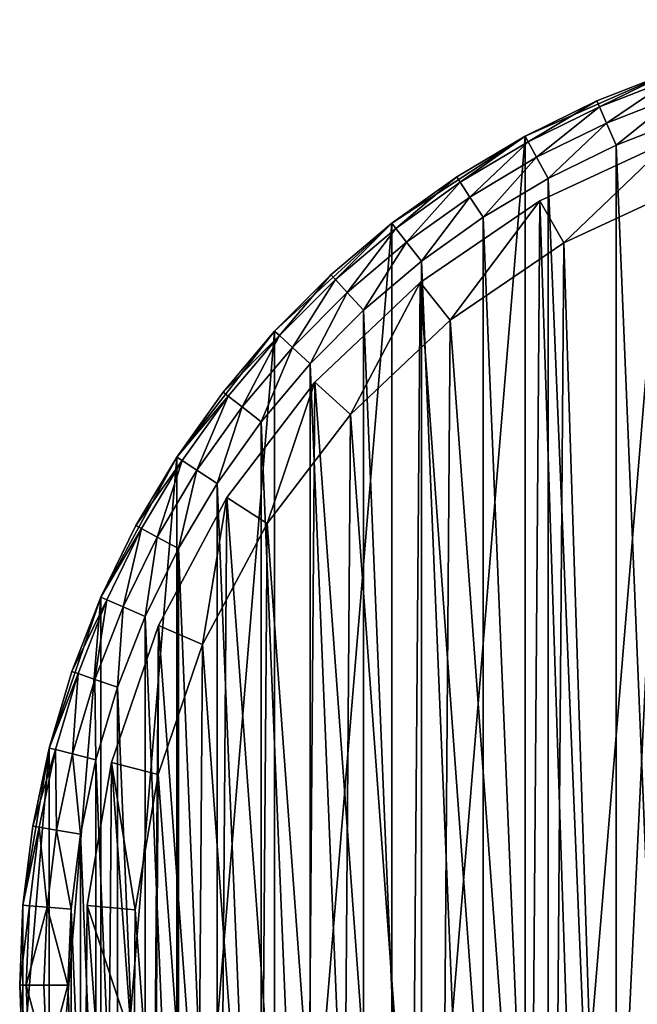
# Model space of a CAD drawing. Header units: millimetres. Extents: x 2 to 392, y -79 to 45.
# Tile 2 of 14: x 32 to 58, y -12 to 29. Entities that reach past the tile are written whole.
import ezdxf

# ---------------------------------------------------------------- set-up
doc = ezdxf.new("R2010")
doc.units = ezdxf.units.MM
doc.header["$LTSCALE"] = 25.4
doc.layers.get('0').update_dxf_attribs({"true_color": 0xff5454})

# ---------------------------------------------------------------- blocks, each defined once
blk = doc.blocks.new('PILLS-II-8264.STL')
at = {"color": 250, "true_color": 0x262626}
mesh = blk.add_polyface(dxfattribs=at)
corners = [(33.424, -1.131, 7.876), (32.337, -14.253, 7.876), (32.337, -7.647, 7.876), (33.424, -20.769, 7.876), (35.569, 5.118, 7.876), (35.569, -27.018, 7.876), (38.713, 10.928, 7.876), (38.713, -32.828, 7.876), (42.771, 16.141, 7.876), (42.771, -38.041, 7.876), (47.631, 20.616, 7.876), (47.631, -42.516, 7.876), (53.162, 24.229, 7.876), (53.162, -46.129, 7.876), (59.212, 26.883, 7.876), (59.212, -48.783, 7.876), (65.616, 28.504, 7.876), (65.616, -50.404, 7.876), (72.2, 29.05, 7.876), (72.2, -50.95, 7.876), (78.784, 28.504, 7.876), (78.784, -50.404, 7.876), (85.188, 26.883, 7.876), (85.188, -48.783, 7.876), (91.238, 24.229, 7.876), (91.238, -46.129, 7.876), (96.769, 20.616, 7.876), (96.769, -42.516, 7.876), (101.629, 16.141, 7.876), (101.629, -38.041, 7.876), (105.687, 10.928, 7.876), (105.687, -32.828, 7.876), (108.831, 5.118, 7.876), (108.831, -27.018, 7.876), (110.976, -1.131, 7.876), (110.976, -20.769, 7.876), (112.063, -7.647, 7.876), (112.063, -14.253, 7.876)]
mesh.append_faces([[corners[k] for k in face] for face in [(0, 1, 2), (35, 36, 37)]], dxfattribs={"vtx0": -1, "color": 250})
mesh.append_faces([[corners[k] for k in face] for face in [(1, 0, 3), (3, 4, 5), (5, 6, 7), (7, 8, 9), (9, 10, 11), (11, 12, 13), (13, 14, 15), (15, 16, 17), (17, 18, 19), (19, 20, 21), (21, 22, 23), (23, 24, 25), (25, 26, 27), (27, 28, 29), (29, 30, 31), (31, 32, 33), (33, 34, 35)]], dxfattribs={"vtx0": -1, "vtx1": -1, "color": 250})
mesh.append_faces([[corners[k] for k in face] for face in [(3, 0, 4), (5, 4, 6), (7, 6, 8), (9, 8, 10), (11, 10, 12), (13, 12, 14), (15, 14, 16), (17, 16, 18), (19, 18, 20), (21, 20, 22), (23, 22, 24), (25, 24, 26), (27, 26, 28), (29, 28, 30), (31, 30, 32), (33, 32, 34), (35, 34, 36)]], dxfattribs={"vtx0": -1, "vtx2": -1, "color": 250})
mesh = blk.add_polyface(dxfattribs=at)
corners = [(34.33, -14.088, 31.275), (34.33, -7.812, 31.275), (34.2, -10.95, 31.275), (34.718, -17.205, 31.275), (34.718, -4.695, 31.275), (35.363, -20.278, 31.275), (35.363, -1.622, 31.275), (36.259, -23.289, 31.275), (36.259, 1.389, 31.275), (37.401, -26.214, 31.275), (37.401, 4.314, 31.275), (38.78, -29.036, 31.275), (38.78, 7.136, 31.275), (40.388, -31.734, 31.275), (40.388, 9.834, 31.275), (42.213, -34.29, 31.275), (42.213, 12.39, 31.275), (44.242, -36.687, 31.275), (44.242, 14.787, 31.275), (46.463, -38.908, 31.275), (46.463, 17.008, 31.275), (48.86, -40.937, 31.275), (48.86, 19.037, 31.275), (51.416, -42.762, 31.275), (51.416, 20.862, 31.275), (54.114, -44.37, 31.275), (54.114, 22.47, 31.275), (56.936, -45.749, 31.275), (56.936, 23.849, 31.275), (59.861, -46.891, 31.275), (59.861, 24.991, 31.275), (62.872, -47.787, 31.275), (62.872, 25.887, 31.275), (65.945, -48.432, 31.275), (65.945, 26.532, 31.275), (69.062, -48.82, 31.275), (69.062, 26.92, 31.275), (72.2, -48.95, 31.275), (72.2, 27.05, 31.275), (75.338, -48.82, 31.275), (75.338, 26.92, 31.275), (78.455, -48.432, 31.275), (78.455, 26.532, 31.275), (81.528, -47.787, 31.275), (81.528, 25.887, 31.275), (84.539, -46.891, 31.275), (84.539, 24.991, 31.275), (87.464, -45.749, 31.275), (87.464, 23.849, 31.275), (90.286, -44.37, 31.275), (90.286, 22.47, 31.275), (92.984, -42.762, 31.275), (92.984, 20.862, 31.275), (95.54, -40.937, 31.275), (95.54, 19.037, 31.275), (97.937, -38.908, 31.275), (97.937, 17.008, 31.275), (100.158, -36.687, 31.275), (100.158, 14.787, 31.275), (102.187, -34.29, 31.275), (102.187, 12.39, 31.275), (104.012, -31.734, 31.275), (104.012, 9.834, 31.275), (105.62, -29.036, 31.275), (105.62, 7.136, 31.275), (106.999, -26.214, 31.275), (106.999, 4.314, 31.275), (108.141, -23.289, 31.275), (108.141, 1.389, 31.275), (109.037, -20.278, 31.275), (109.037, -1.622, 31.275), (109.682, -17.205, 31.275), (109.682, -4.695, 31.275), (110.07, -14.088, 31.275), (110.07, -7.812, 31.275), (110.2, -10.95, 31.275)]
mesh.append_faces([[corners[k] for k in face] for face in [(0, 1, 2), (74, 73, 75)]], dxfattribs={"vtx0": -1, "color": 250})
mesh.append_faces([[corners[k] for k in face] for face in [(1, 3, 4), (4, 5, 6), (6, 7, 8), (8, 9, 10), (10, 11, 12), (12, 13, 14), (14, 15, 16), (16, 17, 18), (18, 19, 20), (20, 21, 22), (22, 23, 24), (24, 25, 26), (26, 27, 28), (28, 29, 30), (30, 31, 32), (32, 33, 34), (34, 35, 36), (36, 37, 38), (38, 39, 40), (40, 41, 42), (42, 43, 44), (44, 45, 46), (46, 47, 48), (48, 49, 50), (50, 51, 52), (52, 53, 54), (54, 55, 56), (56, 57, 58), (58, 59, 60), (60, 61, 62), (62, 63, 64), (64, 65, 66), (66, 67, 68), (68, 69, 70), (70, 71, 72), (72, 73, 74)]], dxfattribs={"vtx0": -1, "vtx1": -1, "color": 250})
mesh.append_faces([[corners[k] for k in face] for face in [(1, 0, 3), (4, 3, 5), (6, 5, 7), (8, 7, 9), (10, 9, 11), (12, 11, 13), (14, 13, 15), (16, 15, 17), (18, 17, 19), (20, 19, 21), (22, 21, 23), (24, 23, 25), (26, 25, 27), (28, 27, 29), (30, 29, 31), (32, 31, 33), (34, 33, 35), (36, 35, 37), (38, 37, 39), (40, 39, 41), (42, 41, 43), (44, 43, 45), (46, 45, 47), (48, 47, 49), (50, 49, 51), (52, 51, 53), (54, 53, 55), (56, 55, 57), (58, 57, 59), (60, 59, 61), (62, 61, 63), (64, 63, 65), (66, 65, 67), (68, 67, 69), (70, 69, 71), (72, 71, 73)]], dxfattribs={"vtx0": -1, "vtx2": -1, "color": 250})
mesh = blk.add_polyface(dxfattribs=at)
corners = [(56.132, 25.681, 29.275), (59.212, 26.883, 7.876), (53.162, 24.229, 7.876)]
mesh.append_faces([[corners[k] for k in face] for face in [(0, 1, 2)]], dxfattribs={"color": 250})
mesh = blk.add_polyface(dxfattribs=at)
corners = [(59.212, 26.883, 29.275), (59.212, 26.883, 7.876), (56.132, 25.681, 29.275)]
mesh.append_faces([[corners[k] for k in face] for face in [(0, 1, 2)]], dxfattribs={"color": 250})
mesh = blk.add_polyface(dxfattribs=at)
corners = [(56.24, 25.436, 30.275), (59.212, 26.883, 29.275), (56.132, 25.681, 29.275), (59.299, 26.629, 30.275)]
mesh.append_faces([[corners[k] for k in face] for face in [(0, 1, 2), (1, 0, 3)]], dxfattribs={"vtx0": -1, "color": 250})
mesh = blk.add_polyface(dxfattribs=at)
corners = [(56.534, 24.765, 31.008), (59.299, 26.629, 30.275), (56.24, 25.436, 30.275), (59.537, 25.937, 31.008)]
mesh.append_faces([[corners[k] for k in face] for face in [(0, 1, 2), (1, 0, 3)]], dxfattribs={"vtx0": -1, "color": 250})
at = {"color": 7, "true_color": 0xffffff}
mesh = blk.add_polyface(dxfattribs=at)
corners = [(35.868, -19.61, 7.221), (34.995, -7.659, 7.221), (34.949, -13.67, 7.221), (36.005, -1.734, 7.221), (37.728, -25.326, 7.221), (37.952, 3.953, 7.221), (40.48, -30.67, 7.221), (40.786, 9.254, 7.221), (44.054, -35.503, 7.221), (44.434, 14.031, 7.221), (48.357, -39.7, 7.221), (48.801, 18.162, 7.221), (53.278, -43.152, 7.221), (53.773, 21.538, 7.221), (55.93, -44.57, 7.221), (59.223, 24.073, 7.221), (58.688, -45.77, 7.221), (64.449, -47.487, 7.221), (65.01, 25.701, 7.221), (70.41, -48.257, 7.221), (70.982, 26.38, 7.221), (76.418, -48.061, 7.221), (76.986, 26.092, 7.221), (82.316, -46.904, 7.221), (82.866, 24.845, 7.221), (87.953, -44.816, 7.221), (88.47, 22.67, 7.221), (93.181, -41.85, 7.221), (93.652, 19.625, 7.221), (97.866, -38.084, 7.221), (98.279, 15.788, 7.221), (101.886, -33.616, 7.221), (102.23, 11.258, 7.221), (105.138, -28.56, 7.221), (105.404, 6.153, 7.221), (107.536, -23.049, 7.221), (107.717, 0.606, 7.221), (109.019, -17.224, 7.221), (109.111, -5.241, 7.221), (109.549, -11.236, 7.221)]
mesh.append_faces([[corners[k] for k in face] for face in [(0, 1, 2), (38, 37, 39)]], dxfattribs={"vtx0": -1, "color": 7})
mesh.append_faces([[corners[k] for k in face] for face in [(1, 0, 3), (3, 4, 5), (5, 6, 7), (7, 8, 9), (9, 10, 11), (11, 12, 13), (13, 14, 15), (15, 17, 18), (18, 19, 20), (20, 21, 22), (22, 23, 24), (24, 25, 26), (26, 27, 28), (28, 29, 30), (30, 31, 32), (32, 33, 34), (34, 35, 36), (36, 37, 38)]], dxfattribs={"vtx0": -1, "vtx1": -1, "color": 7})
mesh.append_faces([[corners[k] for k in face] for face in [(3, 0, 4), (5, 4, 6), (7, 6, 8), (9, 8, 10), (11, 10, 12), (13, 12, 14), (15, 14, 16), (15, 16, 17), (18, 17, 19), (20, 19, 21), (22, 21, 23), (24, 23, 25), (26, 25, 27), (28, 27, 29), (30, 29, 31), (32, 31, 33), (34, 33, 35), (36, 35, 37)]], dxfattribs={"vtx0": -1, "vtx2": -1, "color": 7})
at = {"color": 250, "true_color": 0x262626}
mesh = blk.add_polyface(dxfattribs=at)
corners = [(56.936, 23.849, 31.275), (59.537, 25.937, 31.008), (56.534, 24.765, 31.008), (59.861, 24.991, 31.275)]
mesh.append_faces([[corners[k] for k in face] for face in [(0, 1, 2), (1, 0, 3)]], dxfattribs={"vtx0": -1, "color": 250})
mesh = blk.add_polyface(dxfattribs=at)
corners = [(56.132, 25.681, 29.275), (53.162, 24.229, 7.876), (53.162, 24.229, 29.275)]
mesh.append_faces([[corners[k] for k in face] for face in [(0, 1, 2)]], dxfattribs={"color": 250})
mesh = blk.add_polyface(dxfattribs=at)
corners = [(53.29, 23.993, 30.275), (56.132, 25.681, 29.275), (53.162, 24.229, 29.275), (56.24, 25.436, 30.275)]
mesh.append_faces([[corners[k] for k in face] for face in [(0, 1, 2), (1, 0, 3)]], dxfattribs={"vtx0": -1, "color": 250})
mesh = blk.add_polyface(dxfattribs=at)
corners = [(53.638, 23.349, 31.008), (56.24, 25.436, 30.275), (53.29, 23.993, 30.275), (56.534, 24.765, 31.008)]
mesh.append_faces([[corners[k] for k in face] for face in [(0, 1, 2), (1, 0, 3)]], dxfattribs={"vtx0": -1, "color": 250})
mesh = blk.add_polyface(dxfattribs=at)
corners = [(54.114, 22.47, 31.275), (56.534, 24.765, 31.008), (53.638, 23.349, 31.008), (56.936, 23.849, 31.275)]
mesh.append_faces([[corners[k] for k in face] for face in [(0, 1, 2), (1, 0, 3)]], dxfattribs={"vtx0": -1, "color": 250})
at = {"color": 7, "true_color": 0xffffff}
mesh = blk.add_polyface(dxfattribs=at)
corners = [(36.987, -7.836, 0.575), (37.813, -19.147, 0.575), (36.944, -13.524, 0.575), (37.943, -2.227, 0.575), (39.574, -24.556, 0.575), (39.786, 3.155, 0.575), (42.179, -29.614, 0.575), (42.468, 8.172, 0.575), (45.561, -34.188, 0.575), (45.921, 12.693, 0.575), (49.634, -38.16, 0.575), (50.054, 16.603, 0.575), (54.291, -41.428, 0.575), (54.76, 19.799, 0.575), (56.801, -42.77, 0.575), (59.918, 22.198, 0.575), (59.412, -43.906, 0.575), (64.864, -45.53, 0.575), (65.395, 23.739, 0.575), (70.506, -46.259, 0.575), (71.047, 24.381, 0.575), (76.192, -46.074, 0.575), (76.73, 24.109, 0.575), (81.775, -44.979, 0.575), (82.295, 22.928, 0.575), (87.109, -43.002, 0.575), (87.599, 20.87, 0.575), (92.058, -40.195, 0.575), (92.503, 17.988, 0.575), (96.492, -36.631, 0.575), (96.882, 14.356, 0.575), (100.297, -32.402, 0.575), (100.622, 10.069, 0.575), (103.374, -27.617, 0.575), (103.626, 5.238, 0.575), (105.644, -22.401, 0.575), (105.816, -0.013, 0.575), (107.048, -16.888, 0.575), (107.135, -5.547, 0.575), (107.549, -11.221, 0.575)]
mesh.append_faces([[corners[k] for k in face] for face in [(0, 1, 2), (37, 38, 39)]], dxfattribs={"vtx0": -1, "color": 7})
mesh.append_faces([[corners[k] for k in face] for face in [(1, 3, 4), (4, 5, 6), (6, 7, 8), (8, 9, 10), (10, 11, 12), (12, 13, 14), (14, 15, 16), (16, 15, 17), (17, 18, 19), (19, 20, 21), (21, 22, 23), (23, 24, 25), (25, 26, 27), (27, 28, 29), (29, 30, 31), (31, 32, 33), (33, 34, 35), (35, 36, 37)]], dxfattribs={"vtx0": -1, "vtx1": -1, "color": 7})
mesh.append_faces([[corners[k] for k in face] for face in [(1, 0, 3), (4, 3, 5), (6, 5, 7), (8, 7, 9), (10, 9, 11), (12, 11, 13), (14, 13, 15), (17, 15, 18), (19, 18, 20), (21, 20, 22), (23, 22, 24), (25, 24, 26), (27, 26, 28), (29, 28, 30), (31, 30, 32), (33, 32, 34), (35, 34, 36), (37, 36, 38)]], dxfattribs={"vtx0": -1, "vtx2": -1, "color": 7})
at = {"color": 250, "true_color": 0x262626}
mesh = blk.add_polyface(dxfattribs=at)
corners = [(50.322, 22.537, 29.275), (53.162, 24.229, 7.876), (47.631, 20.616, 7.876)]
mesh.append_faces([[corners[k] for k in face] for face in [(0, 1, 2)]], dxfattribs={"color": 250})
mesh = blk.add_polyface(dxfattribs=at)
corners = [(53.162, 24.229, 29.275), (53.162, 24.229, 7.876), (50.322, 22.537, 29.275)]
mesh.append_faces([[corners[k] for k in face] for face in [(0, 1, 2)]], dxfattribs={"color": 250})
mesh = blk.add_polyface(dxfattribs=at)
corners = [(50.469, 22.312, 30.275), (53.162, 24.229, 29.275), (50.322, 22.537, 29.275), (53.29, 23.993, 30.275)]
mesh.append_faces([[corners[k] for k in face] for face in [(0, 1, 2), (1, 0, 3)]], dxfattribs={"vtx0": -1, "color": 250})
at = {"color": 7, "true_color": 0xffffff}
mesh = blk.add_polyface(dxfattribs=at)
corners = [(53.773, 21.538, 7.221), (59.223, 24.073, 2.575), (53.773, 21.538, 2.575), (59.223, 24.073, 7.221)]
mesh.append_faces([[corners[k] for k in face] for face in [(0, 1, 2), (1, 0, 3)]], dxfattribs={"vtx0": -1, "color": 7})
mesh = blk.add_polyface(dxfattribs=at)
corners = [(59.223, 24.073, 2.575), (54.76, 19.799, 0.575), (53.773, 21.538, 2.575), (59.918, 22.198, 0.575)]
mesh.append_faces([[corners[k] for k in face] for face in [(0, 1, 2), (1, 0, 3)]], dxfattribs={"vtx0": -1, "color": 7})
at = {"color": 250, "true_color": 0x262626}
mesh = blk.add_polyface(dxfattribs=at)
corners = [(50.869, 21.699, 31.008), (53.29, 23.993, 30.275), (50.469, 22.312, 30.275), (53.638, 23.349, 31.008)]
mesh.append_faces([[corners[k] for k in face] for face in [(0, 1, 2), (1, 0, 3)]], dxfattribs={"vtx0": -1, "color": 250})
mesh = blk.add_polyface(dxfattribs=at)
corners = [(51.416, 20.862, 31.275), (53.638, 23.349, 31.008), (50.869, 21.699, 31.008), (54.114, 22.47, 31.275)]
mesh.append_faces([[corners[k] for k in face] for face in [(0, 1, 2), (1, 0, 3)]], dxfattribs={"vtx0": -1, "color": 250})
mesh = blk.add_polyface(dxfattribs=at)
corners = [(50.322, 22.537, 29.275), (47.631, 20.616, 7.876), (47.631, 20.616, 29.275)]
mesh.append_faces([[corners[k] for k in face] for face in [(0, 1, 2)]], dxfattribs={"color": 250})
mesh = blk.add_polyface(dxfattribs=at)
corners = [(47.796, 20.404, 30.275), (50.322, 22.537, 29.275), (47.631, 20.616, 29.275), (50.469, 22.312, 30.275)]
mesh.append_faces([[corners[k] for k in face] for face in [(0, 1, 2), (1, 0, 3)]], dxfattribs={"vtx0": -1, "color": 250})
mesh = blk.add_polyface(dxfattribs=at)
corners = [(48.246, 19.826, 31.008), (50.469, 22.312, 30.275), (47.796, 20.404, 30.275), (50.869, 21.699, 31.008)]
mesh.append_faces([[corners[k] for k in face] for face in [(0, 1, 2), (1, 0, 3)]], dxfattribs={"vtx0": -1, "color": 250})
mesh = blk.add_polyface(dxfattribs=at)
corners = [(48.86, 19.037, 31.275), (50.869, 21.699, 31.008), (48.246, 19.826, 31.008), (51.416, 20.862, 31.275)]
mesh.append_faces([[corners[k] for k in face] for face in [(0, 1, 2), (1, 0, 3)]], dxfattribs={"vtx0": -1, "color": 250})
at = {"color": 7, "true_color": 0xffffff}
mesh = blk.add_polyface(dxfattribs=at)
corners = [(48.801, 18.162, 7.221), (53.773, 21.538, 2.575), (48.801, 18.162, 2.575), (53.773, 21.538, 7.221)]
mesh.append_faces([[corners[k] for k in face] for face in [(0, 1, 2), (1, 0, 3)]], dxfattribs={"vtx0": -1, "color": 7})
mesh = blk.add_polyface(dxfattribs=at)
corners = [(53.773, 21.538, 2.575), (50.054, 16.603, 0.575), (48.801, 18.162, 2.575), (54.76, 19.799, 0.575)]
mesh.append_faces([[corners[k] for k in face] for face in [(0, 1, 2), (1, 0, 3)]], dxfattribs={"vtx0": -1, "color": 7})
at = {"color": 250, "true_color": 0x262626}
mesh = blk.add_polyface(dxfattribs=at)
corners = [(45.109, 18.479, 29.275), (47.631, 20.616, 7.876), (42.771, 16.141, 7.876)]
mesh.append_faces([[corners[k] for k in face] for face in [(0, 1, 2)]], dxfattribs={"color": 250})
mesh = blk.add_polyface(dxfattribs=at)
corners = [(47.631, 20.616, 29.275), (47.631, 20.616, 7.876), (45.109, 18.479, 29.275)]
mesh.append_faces([[corners[k] for k in face] for face in [(0, 1, 2)]], dxfattribs={"color": 250})
mesh = blk.add_polyface(dxfattribs=at)
corners = [(45.29, 18.282, 30.275), (47.631, 20.616, 29.275), (45.109, 18.479, 29.275), (47.796, 20.404, 30.275)]
mesh.append_faces([[corners[k] for k in face] for face in [(0, 1, 2), (1, 0, 3)]], dxfattribs={"vtx0": -1, "color": 250})
mesh = blk.add_polyface(dxfattribs=at)
corners = [(45.786, 17.743, 31.008), (47.796, 20.404, 30.275), (45.29, 18.282, 30.275), (48.246, 19.826, 31.008)]
mesh.append_faces([[corners[k] for k in face] for face in [(0, 1, 2), (1, 0, 3)]], dxfattribs={"vtx0": -1, "color": 250})
mesh = blk.add_polyface(dxfattribs=at)
corners = [(46.463, 17.008, 31.275), (48.246, 19.826, 31.008), (45.786, 17.743, 31.008), (48.86, 19.037, 31.275)]
mesh.append_faces([[corners[k] for k in face] for face in [(0, 1, 2), (1, 0, 3)]], dxfattribs={"vtx0": -1, "color": 250})
mesh = blk.add_polyface(dxfattribs=at)
corners = [(45.109, 18.479, 29.275), (42.771, 16.141, 7.876), (42.771, 16.141, 29.275)]
mesh.append_faces([[corners[k] for k in face] for face in [(0, 1, 2)]], dxfattribs={"color": 250})
mesh = blk.add_polyface(dxfattribs=at)
corners = [(42.968, 15.96, 30.275), (45.109, 18.479, 29.275), (42.771, 16.141, 29.275), (45.29, 18.282, 30.275)]
mesh.append_faces([[corners[k] for k in face] for face in [(0, 1, 2), (1, 0, 3)]], dxfattribs={"vtx0": -1, "color": 250})
mesh = blk.add_polyface(dxfattribs=at)
corners = [(43.507, 15.464, 31.008), (45.29, 18.282, 30.275), (42.968, 15.96, 30.275), (45.786, 17.743, 31.008)]
mesh.append_faces([[corners[k] for k in face] for face in [(0, 1, 2), (1, 0, 3)]], dxfattribs={"vtx0": -1, "color": 250})
at = {"color": 7, "true_color": 0xffffff}
mesh = blk.add_polyface(dxfattribs=at)
corners = [(44.434, 14.031, 7.221), (48.801, 18.162, 2.575), (44.434, 14.031, 2.575), (48.801, 18.162, 7.221)]
mesh.append_faces([[corners[k] for k in face] for face in [(0, 1, 2), (1, 0, 3)]], dxfattribs={"vtx0": -1, "color": 7})
mesh = blk.add_polyface(dxfattribs=at)
corners = [(48.801, 18.162, 2.575), (45.921, 12.693, 0.575), (44.434, 14.031, 2.575), (50.054, 16.603, 0.575)]
mesh.append_faces([[corners[k] for k in face] for face in [(0, 1, 2), (1, 0, 3)]], dxfattribs={"vtx0": -1, "color": 7})
at = {"color": 250, "true_color": 0x262626}
mesh = blk.add_polyface(dxfattribs=at)
corners = [(44.242, 14.787, 31.275), (45.786, 17.743, 31.008), (43.507, 15.464, 31.008), (46.463, 17.008, 31.275)]
mesh.append_faces([[corners[k] for k in face] for face in [(0, 1, 2), (1, 0, 3)]], dxfattribs={"vtx0": -1, "color": 250})
mesh = blk.add_polyface(dxfattribs=at)
corners = [(42.771, 16.141, 7.876), (38.713, 10.928, 7.876), (40.634, 13.619, 29.275)]
mesh.append_faces([[corners[k] for k in face] for face in [(0, 1, 2)]], dxfattribs={"color": 250})
mesh = blk.add_polyface(dxfattribs=at)
corners = [(42.771, 16.141, 7.876), (40.634, 13.619, 29.275), (42.771, 16.141, 29.275)]
mesh.append_faces([[corners[k] for k in face] for face in [(0, 1, 2)]], dxfattribs={"color": 250})
mesh = blk.add_polyface(dxfattribs=at)
corners = [(42.968, 15.96, 30.275), (40.634, 13.619, 29.275), (40.846, 13.454, 30.275), (42.771, 16.141, 29.275)]
mesh.append_faces([[corners[k] for k in face] for face in [(0, 1, 2), (1, 0, 3)]], dxfattribs={"vtx0": -1, "color": 250})
mesh = blk.add_polyface(dxfattribs=at)
corners = [(41.424, 13.004, 31.008), (42.968, 15.96, 30.275), (40.846, 13.454, 30.275), (43.507, 15.464, 31.008)]
mesh.append_faces([[corners[k] for k in face] for face in [(0, 1, 2), (1, 0, 3)]], dxfattribs={"vtx0": -1, "color": 250})
mesh = blk.add_polyface(dxfattribs=at)
corners = [(42.213, 12.39, 31.275), (43.507, 15.464, 31.008), (41.424, 13.004, 31.008), (44.242, 14.787, 31.275)]
mesh.append_faces([[corners[k] for k in face] for face in [(0, 1, 2), (1, 0, 3)]], dxfattribs={"vtx0": -1, "color": 250})
at = {"color": 7, "true_color": 0xffffff}
mesh = blk.add_polyface(dxfattribs=at)
corners = [(44.434, 14.031, 7.221), (40.786, 9.254, 2.575), (40.786, 9.254, 7.221), (44.434, 14.031, 2.575)]
mesh.append_faces([[corners[k] for k in face] for face in [(0, 1, 2), (1, 0, 3)]], dxfattribs={"vtx0": -1, "color": 7})
mesh = blk.add_polyface(dxfattribs=at)
corners = [(44.434, 14.031, 2.575), (42.468, 8.172, 0.575), (40.786, 9.254, 2.575), (45.921, 12.693, 0.575)]
mesh.append_faces([[corners[k] for k in face] for face in [(0, 1, 2), (1, 0, 3)]], dxfattribs={"vtx0": -1, "color": 7})
at = {"color": 250, "true_color": 0x262626}
mesh = blk.add_polyface(dxfattribs=at)
corners = [(40.634, 13.619, 29.275), (38.713, 10.928, 7.876), (38.713, 10.928, 29.275)]
mesh.append_faces([[corners[k] for k in face] for face in [(0, 1, 2)]], dxfattribs={"color": 250})
mesh = blk.add_polyface(dxfattribs=at)
corners = [(40.846, 13.454, 30.275), (38.713, 10.928, 29.275), (38.938, 10.781, 30.275), (40.634, 13.619, 29.275)]
mesh.append_faces([[corners[k] for k in face] for face in [(0, 1, 2), (1, 0, 3)]], dxfattribs={"vtx0": -1, "color": 250})
mesh = blk.add_polyface(dxfattribs=at)
corners = [(39.55, 10.381, 31.008), (40.846, 13.454, 30.275), (38.938, 10.781, 30.275), (41.424, 13.004, 31.008)]
mesh.append_faces([[corners[k] for k in face] for face in [(0, 1, 2), (1, 0, 3)]], dxfattribs={"vtx0": -1, "color": 250})
mesh = blk.add_polyface(dxfattribs=at)
corners = [(40.388, 9.834, 31.275), (41.424, 13.004, 31.008), (39.55, 10.381, 31.008), (42.213, 12.39, 31.275)]
mesh.append_faces([[corners[k] for k in face] for face in [(0, 1, 2), (1, 0, 3)]], dxfattribs={"vtx0": -1, "color": 250})
mesh = blk.add_polyface(dxfattribs=at)
corners = [(38.713, 10.928, 7.876), (35.569, 5.118, 7.876), (37.021, 8.088, 29.275)]
mesh.append_faces([[corners[k] for k in face] for face in [(0, 1, 2)]], dxfattribs={"color": 250})
mesh = blk.add_polyface(dxfattribs=at)
corners = [(38.713, 10.928, 7.876), (37.021, 8.088, 29.275), (38.713, 10.928, 29.275)]
mesh.append_faces([[corners[k] for k in face] for face in [(0, 1, 2)]], dxfattribs={"color": 250})
mesh = blk.add_polyface(dxfattribs=at)
corners = [(38.938, 10.781, 30.275), (37.021, 8.088, 29.275), (37.257, 7.96, 30.275), (38.713, 10.928, 29.275)]
mesh.append_faces([[corners[k] for k in face] for face in [(0, 1, 2), (1, 0, 3)]], dxfattribs={"vtx0": -1, "color": 250})
mesh = blk.add_polyface(dxfattribs=at)
corners = [(37.901, 7.612, 31.008), (38.938, 10.781, 30.275), (37.257, 7.96, 30.275), (39.55, 10.381, 31.008)]
mesh.append_faces([[corners[k] for k in face] for face in [(0, 1, 2), (1, 0, 3)]], dxfattribs={"vtx0": -1, "color": 250})
mesh = blk.add_polyface(dxfattribs=at)
corners = [(38.78, 7.136, 31.275), (39.55, 10.381, 31.008), (37.901, 7.612, 31.008), (40.388, 9.834, 31.275)]
mesh.append_faces([[corners[k] for k in face] for face in [(0, 1, 2), (1, 0, 3)]], dxfattribs={"vtx0": -1, "color": 250})
at = {"color": 7, "true_color": 0xffffff}
mesh = blk.add_polyface(dxfattribs=at)
corners = [(40.786, 9.254, 7.221), (37.952, 3.953, 2.575), (37.952, 3.953, 7.221), (40.786, 9.254, 2.575)]
mesh.append_faces([[corners[k] for k in face] for face in [(0, 1, 2), (1, 0, 3)]], dxfattribs={"vtx0": -1, "color": 7})
mesh = blk.add_polyface(dxfattribs=at)
corners = [(40.786, 9.254, 2.575), (39.786, 3.155, 0.575), (37.952, 3.953, 2.575), (42.468, 8.172, 0.575)]
mesh.append_faces([[corners[k] for k in face] for face in [(0, 1, 2), (1, 0, 3)]], dxfattribs={"vtx0": -1, "color": 7})
at = {"color": 250, "true_color": 0x262626}
mesh = blk.add_polyface(dxfattribs=at)
corners = [(37.021, 8.088, 29.275), (35.569, 5.118, 7.876), (35.569, 5.118, 29.275)]
mesh.append_faces([[corners[k] for k in face] for face in [(0, 1, 2)]], dxfattribs={"color": 250})
mesh = blk.add_polyface(dxfattribs=at)
corners = [(37.257, 7.96, 30.275), (35.569, 5.118, 29.275), (35.814, 5.01, 30.275), (37.021, 8.088, 29.275)]
mesh.append_faces([[corners[k] for k in face] for face in [(0, 1, 2), (1, 0, 3)]], dxfattribs={"vtx0": -1, "color": 250})
mesh = blk.add_polyface(dxfattribs=at)
corners = [(36.485, 4.716, 31.008), (37.257, 7.96, 30.275), (35.814, 5.01, 30.275), (37.901, 7.612, 31.008)]
mesh.append_faces([[corners[k] for k in face] for face in [(0, 1, 2), (1, 0, 3)]], dxfattribs={"vtx0": -1, "color": 250})
mesh = blk.add_polyface(dxfattribs=at)
corners = [(37.401, 4.314, 31.275), (37.901, 7.612, 31.008), (36.485, 4.716, 31.008), (38.78, 7.136, 31.275)]
mesh.append_faces([[corners[k] for k in face] for face in [(0, 1, 2), (1, 0, 3)]], dxfattribs={"vtx0": -1, "color": 250})
mesh = blk.add_polyface(dxfattribs=at)
corners = [(35.569, 5.118, 7.876), (33.424, -1.131, 7.876), (34.367, 2.038, 29.275)]
mesh.append_faces([[corners[k] for k in face] for face in [(0, 1, 2)]], dxfattribs={"color": 250})
mesh = blk.add_polyface(dxfattribs=at)
corners = [(35.569, 5.118, 7.876), (34.367, 2.038, 29.275), (35.569, 5.118, 29.275)]
mesh.append_faces([[corners[k] for k in face] for face in [(0, 1, 2)]], dxfattribs={"color": 250})
mesh = blk.add_polyface(dxfattribs=at)
corners = [(35.814, 5.01, 30.275), (34.367, 2.038, 29.275), (34.621, 1.951, 30.275), (35.569, 5.118, 29.275)]
mesh.append_faces([[corners[k] for k in face] for face in [(0, 1, 2), (1, 0, 3)]], dxfattribs={"vtx0": -1, "color": 250})
mesh = blk.add_polyface(dxfattribs=at)
corners = [(35.313, 1.713, 31.008), (35.814, 5.01, 30.275), (34.621, 1.951, 30.275), (36.485, 4.716, 31.008)]
mesh.append_faces([[corners[k] for k in face] for face in [(0, 1, 2), (1, 0, 3)]], dxfattribs={"vtx0": -1, "color": 250})
mesh = blk.add_polyface(dxfattribs=at)
corners = [(36.259, 1.389, 31.275), (36.485, 4.716, 31.008), (35.313, 1.713, 31.008), (37.401, 4.314, 31.275)]
mesh.append_faces([[corners[k] for k in face] for face in [(0, 1, 2), (1, 0, 3)]], dxfattribs={"vtx0": -1, "color": 250})
at = {"color": 7, "true_color": 0xffffff}
mesh = blk.add_polyface(dxfattribs=at)
corners = [(37.952, 3.953, 7.221), (36.005, -1.734, 2.575), (36.005, -1.734, 7.221), (37.952, 3.953, 2.575)]
mesh.append_faces([[corners[k] for k in face] for face in [(0, 1, 2), (1, 0, 3)]], dxfattribs={"vtx0": -1, "color": 7})
mesh = blk.add_polyface(dxfattribs=at)
corners = [(37.952, 3.953, 2.575), (37.943, -2.227, 0.575), (36.005, -1.734, 2.575), (39.786, 3.155, 0.575)]
mesh.append_faces([[corners[k] for k in face] for face in [(0, 1, 2), (1, 0, 3)]], dxfattribs={"vtx0": -1, "color": 7})
at = {"color": 250, "true_color": 0x262626}
mesh = blk.add_polyface(dxfattribs=at)
corners = [(34.367, 2.038, 29.275), (33.424, -1.131, 7.876), (33.424, -1.131, 29.275)]
mesh.append_faces([[corners[k] for k in face] for face in [(0, 1, 2)]], dxfattribs={"color": 250})
mesh = blk.add_polyface(dxfattribs=at)
corners = [(34.621, 1.951, 30.275), (33.424, -1.131, 29.275), (33.684, -1.196, 30.275), (34.367, 2.038, 29.275)]
mesh.append_faces([[corners[k] for k in face] for face in [(0, 1, 2), (1, 0, 3)]], dxfattribs={"vtx0": -1, "color": 250})
mesh = blk.add_polyface(dxfattribs=at)
corners = [(34.393, -1.376, 31.008), (34.621, 1.951, 30.275), (33.684, -1.196, 30.275), (35.313, 1.713, 31.008)]
mesh.append_faces([[corners[k] for k in face] for face in [(0, 1, 2), (1, 0, 3)]], dxfattribs={"vtx0": -1, "color": 250})
mesh = blk.add_polyface(dxfattribs=at)
corners = [(35.363, -1.622, 31.275), (35.313, 1.713, 31.008), (34.393, -1.376, 31.008), (36.259, 1.389, 31.275)]
mesh.append_faces([[corners[k] for k in face] for face in [(0, 1, 2), (1, 0, 3)]], dxfattribs={"vtx0": -1, "color": 250})
mesh = blk.add_polyface(dxfattribs=at)
corners = [(33.424, -1.131, 7.876), (32.337, -7.647, 7.876), (32.746, -4.366, 29.275)]
mesh.append_faces([[corners[k] for k in face] for face in [(0, 1, 2)]], dxfattribs={"color": 250})
mesh = blk.add_polyface(dxfattribs=at)
corners = [(33.424, -1.131, 7.876), (32.746, -4.366, 29.275), (33.424, -1.131, 29.275)]
mesh.append_faces([[corners[k] for k in face] for face in [(0, 1, 2)]], dxfattribs={"color": 250})
mesh = blk.add_polyface(dxfattribs=at)
corners = [(33.684, -1.196, 30.275), (32.746, -4.366, 29.275), (33.01, -4.41, 30.275), (33.424, -1.131, 29.275)]
mesh.append_faces([[corners[k] for k in face] for face in [(0, 1, 2), (1, 0, 3)]], dxfattribs={"vtx0": -1, "color": 250})
mesh = blk.add_polyface(dxfattribs=at)
corners = [(33.732, -4.531, 31.008), (33.684, -1.196, 30.275), (33.01, -4.41, 30.275), (34.393, -1.376, 31.008)]
mesh.append_faces([[corners[k] for k in face] for face in [(0, 1, 2), (1, 0, 3)]], dxfattribs={"vtx0": -1, "color": 250})
mesh = blk.add_polyface(dxfattribs=at)
corners = [(34.718, -4.695, 31.275), (34.393, -1.376, 31.008), (33.732, -4.531, 31.008), (35.363, -1.622, 31.275)]
mesh.append_faces([[corners[k] for k in face] for face in [(0, 1, 2), (1, 0, 3)]], dxfattribs={"vtx0": -1, "color": 250})
at = {"color": 7, "true_color": 0xffffff}
mesh = blk.add_polyface(dxfattribs=at)
corners = [(36.005, -1.734, 7.221), (34.995, -7.659, 2.575), (34.995, -7.659, 7.221), (36.005, -1.734, 2.575)]
mesh.append_faces([[corners[k] for k in face] for face in [(0, 1, 2), (1, 0, 3)]], dxfattribs={"vtx0": -1, "color": 7})
mesh = blk.add_polyface(dxfattribs=at)
corners = [(36.005, -1.734, 2.575), (36.987, -7.836, 0.575), (34.995, -7.659, 2.575), (37.943, -2.227, 0.575)]
mesh.append_faces([[corners[k] for k in face] for face in [(0, 1, 2), (1, 0, 3)]], dxfattribs={"vtx0": -1, "color": 7})
at = {"color": 250, "true_color": 0x262626}
mesh = blk.add_polyface(dxfattribs=at)
corners = [(32.746, -4.366, 29.275), (32.337, -7.647, 7.876), (32.337, -7.647, 29.275)]
mesh.append_faces([[corners[k] for k in face] for face in [(0, 1, 2)]], dxfattribs={"color": 250})
mesh = blk.add_polyface(dxfattribs=at)
corners = [(33.01, -4.41, 30.275), (32.337, -7.647, 29.275), (32.604, -7.669, 30.275), (32.746, -4.366, 29.275)]
mesh.append_faces([[corners[k] for k in face] for face in [(0, 1, 2), (1, 0, 3)]], dxfattribs={"vtx0": -1, "color": 250})
mesh = blk.add_polyface(dxfattribs=at)
corners = [(33.333, -7.729, 31.008), (33.01, -4.41, 30.275), (32.604, -7.669, 30.275), (33.732, -4.531, 31.008)]
mesh.append_faces([[corners[k] for k in face] for face in [(0, 1, 2), (1, 0, 3)]], dxfattribs={"vtx0": -1, "color": 250})
mesh = blk.add_polyface(dxfattribs=at)
corners = [(34.33, -7.812, 31.275), (33.732, -4.531, 31.008), (33.333, -7.729, 31.008), (34.718, -4.695, 31.275)]
mesh.append_faces([[corners[k] for k in face] for face in [(0, 1, 2), (1, 0, 3)]], dxfattribs={"vtx0": -1, "color": 250})
mesh = blk.add_polyface(dxfattribs=at)
corners = [(32.337, -7.647, 7.876), (32.337, -14.253, 7.876), (32.2, -10.95, 29.275)]
mesh.append_faces([[corners[k] for k in face] for face in [(0, 1, 2)]], dxfattribs={"color": 250})
mesh = blk.add_polyface(dxfattribs=at)
corners = [(32.337, -7.647, 7.876), (32.2, -10.95, 29.275), (32.337, -7.647, 29.275)]
mesh.append_faces([[corners[k] for k in face] for face in [(0, 1, 2)]], dxfattribs={"color": 250})
mesh = blk.add_polyface(dxfattribs=at)
corners = [(32.604, -7.669, 30.275), (32.2, -10.95, 29.275), (32.468, -10.95, 30.275), (32.337, -7.647, 29.275)]
mesh.append_faces([[corners[k] for k in face] for face in [(0, 1, 2), (1, 0, 3)]], dxfattribs={"vtx0": -1, "color": 250})
mesh = blk.add_polyface(dxfattribs=at)
corners = [(33.333, -7.729, 31.008), (32.468, -10.95, 30.275), (33.2, -10.95, 31.008), (32.604, -7.669, 30.275)]
mesh.append_faces([[corners[k] for k in face] for face in [(0, 1, 2), (1, 0, 3)]], dxfattribs={"vtx0": -1, "color": 250})
mesh = blk.add_polyface(dxfattribs=at)
corners = [(34.2, -10.95, 31.275), (33.333, -7.729, 31.008), (33.2, -10.95, 31.008), (34.33, -7.812, 31.275)]
mesh.append_faces([[corners[k] for k in face] for face in [(0, 1, 2), (1, 0, 3)]], dxfattribs={"vtx0": -1, "color": 250})
at = {"color": 7, "true_color": 0xffffff}
mesh = blk.add_polyface(dxfattribs=at)
corners = [(34.995, -7.659, 7.221), (34.949, -13.67, 2.575), (34.949, -13.67, 7.221), (34.995, -7.659, 2.575)]
mesh.append_faces([[corners[k] for k in face] for face in [(0, 1, 2), (1, 0, 3)]], dxfattribs={"vtx0": -1, "color": 7})
mesh = blk.add_polyface(dxfattribs=at)
corners = [(34.995, -7.659, 2.575), (36.944, -13.524, 0.575), (34.949, -13.67, 2.575), (36.987, -7.836, 0.575)]
mesh.append_faces([[corners[k] for k in face] for face in [(0, 1, 2), (1, 0, 3)]], dxfattribs={"vtx0": -1, "color": 7})
at = {"color": 250, "true_color": 0x262626}
mesh = blk.add_polyface(dxfattribs=at)
corners = [(32.2, -10.95, 29.275), (32.337, -14.253, 7.876), (32.337, -14.253, 29.275)]
mesh.append_faces([[corners[k] for k in face] for face in [(0, 1, 2)]], dxfattribs={"color": 250})
mesh = blk.add_polyface(dxfattribs=at)
corners = [(32.604, -14.231, 30.275), (32.2, -10.95, 29.275), (32.337, -14.253, 29.275), (32.468, -10.95, 30.275)]
mesh.append_faces([[corners[k] for k in face] for face in [(0, 1, 2), (1, 0, 3)]], dxfattribs={"vtx0": -1, "color": 250})
mesh = blk.add_polyface(dxfattribs=at)
corners = [(33.333, -14.171, 31.008), (32.468, -10.95, 30.275), (32.604, -14.231, 30.275), (33.2, -10.95, 31.008)]
mesh.append_faces([[corners[k] for k in face] for face in [(0, 1, 2), (1, 0, 3)]], dxfattribs={"vtx0": -1, "color": 250})
mesh = blk.add_polyface(dxfattribs=at)
corners = [(33.333, -14.171, 31.008), (34.2, -10.95, 31.275), (33.2, -10.95, 31.008), (34.33, -14.088, 31.275)]
mesh.append_faces([[corners[k] for k in face] for face in [(0, 1, 2), (1, 0, 3)]], dxfattribs={"vtx0": -1, "color": 250})

msp = doc.modelspace()

# ---------------------------------------------------------------- block references
at = {"color": 0}
msp.add_blockref('PILLS-II-8264.STL', (0, 0), dxfattribs=at)

doc.saveas('drawing.dxf')
